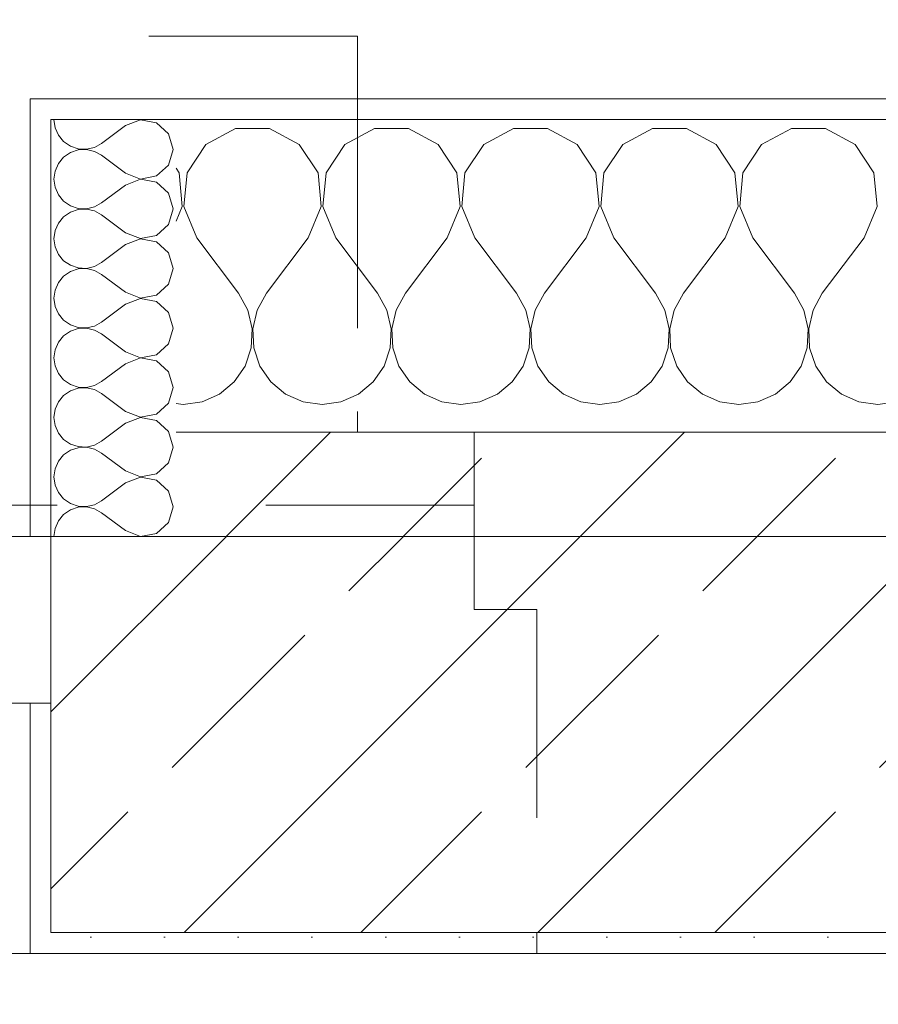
# Model space of a CAD drawing. Header units: metres. Extents: x -3.6 to 84.5, y -11 to 16.8.
# Tile 236 of 256: x 14.055 to 14.467, y 13.421 to 13.893. Entities that reach past the tile are written whole.
import ezdxf

# ---------------------------------------------------------------- set-up
doc = ezdxf.new("R2010")
doc.units = ezdxf.units.M
doc.header["$MEASUREMENT"] = 0
for name, pattern in [('Punktlinie eng', [0.0375, 0.0125, -0.025]), ('Untersicht', [0.1, 0.075, -0.025]), ('Wipeout_Contour', [1, 0, -1])]:
    doc.linetypes.add(name, pattern=pattern)
for name, color, linetype in [('152 - Bemaßung_ Beschriftung.Ausbau', 7, 'Continuous'), ('604 - Struktur.Wand Aussen', 7, 'Continuous'), ('610 - Struktur.Treppe_ Rampe', 7, 'Continuous'), ('613 - Struktur.Fassade', 7, 'Continuous')]:
    doc.layers.add(name, color=color, linetype=linetype)
doc.styles.add('ERSTELLTER_STIL_2', font='txt')
doc.dimstyles.new('ERSTELLTER_STIL__1', dxfattribs={"dimtxt": 0.1, "dimasz": 0.0532, "dimexe": 0.18, "dimexo": 0.0625, "dimgap": 0, "dimtad": 1, "dimzin": 0, "dimdsep": 46, "dimtxsty": 'ERSTELLTER_STIL_2', "dimblk": 'ARROWHEAD_2', "dimblk1": 'ARROWHEAD_2', "dimblk2": 'ARROWHEAD_2', "dimcen": 0.09, "dimse1": 1, "dimse2": 1, "dimclrd": 7, "dimclre": 7, "dimclrt": 7, "dimazin": 0, "dimtfac": 1, "dimtdec": 4, "dimtmove": 0, "dimatfit": 3, "dimfxl": 1, "dimtolj": 1, "dimtzin": 0, "dimarcsym": 0})
doc.dimstyles.new('ERSTELLTER_STIL__3', dxfattribs={"dimtxt": 0.1, "dimasz": 0.0532, "dimexe": 0.18, "dimexo": 0.0625, "dimgap": 0, "dimtad": 1, "dimtih": 1, "dimtoh": 1, "dimzin": 0, "dimdsep": 46, "dimtxsty": 'ERSTELLTER_STIL_2', "dimblk": 'ARROWHEAD_2', "dimblk1": 'ARROWHEAD_2', "dimblk2": 'ARROWHEAD_2', "dimcen": 0.09, "dimse1": 1, "dimse2": 1, "dimclrd": 7, "dimclre": 7, "dimclrt": 7, "dimazin": 0, "dimtfac": 1, "dimtdec": 4, "dimtmove": 0, "dimatfit": 3, "dimfxl": 1, "dimtolj": 1, "dimtzin": 0, "dimarcsym": 0})
doc.dimstyles.new('ERSTELLTER_STIL__5', dxfattribs={"dimtxt": 0.18, "dimasz": 0.00912, "dimexe": 0.18, "dimexo": 0.0625, "dimgap": 0, "dimtad": 0, "dimtih": 1, "dimtoh": 1, "dimdec": 4, "dimzin": 0, "dimdsep": 46, "dimcen": 0.09, "dimadec": 0, "dimazin": 0, "dimtfac": 1, "dimtdec": 4, "dimtmove": 0, "dimatfit": 3, "dimldrblk": 'ARROWHEAD_11', "dimfxl": 1, "dimtolj": 1, "dimtzin": 0, "dimarcsym": 0})
pattern_1 = [(0, (0, 0), (0, 0.08660254), [0, -0.05]), (0, (0.025, 0.0433), (0, 0.08660254), [0, -0.05])]
pattern_2 = [(45, (0, 0), (-0.01767767, 0.01767767), [0, -0.025])]

# ---------------------------------------------------------------- blocks, each defined once
blk = doc.blocks.new('*X36')
at = {"layer": '604 - Struktur.Wand Aussen', "color": 7, "linetype": 'Continuous', "lineweight": 5}
for p, q in [((14.15855, 13.84066), (14.14424, 13.83299)), ((14.17479, 13.84066), (14.15855, 13.84066)), ((14.1891, 13.83299), (14.17479, 13.84066)), ((14.22521, 13.84066), (14.2109, 13.83299)), ((14.24145, 13.84066), (14.22521, 13.84066)), ((14.25576, 13.83299), (14.24145, 13.84066)), ((14.29188, 13.84066), (14.27757, 13.83299)), ((14.30812, 13.84066), (14.29188, 13.84066)), ((14.32243, 13.83299), (14.30812, 13.84066)), ((14.35855, 13.84066), (14.34424, 13.83299)), ((14.37479, 13.84066), (14.35855, 13.84066)), ((14.3891, 13.83299), (14.37479, 13.84066)), ((14.42521, 13.84066), (14.4109, 13.83299)), ((14.44145, 13.84066), (14.42521, 13.84066)), ((14.45576, 13.83299), (14.44145, 13.84066)), ((14.14424, 13.83299), (14.13525, 13.81947)), ((14.19808, 13.81947), (14.1891, 13.83299)), ((14.2109, 13.83299), (14.20192, 13.81947)), ((14.26475, 13.81947), (14.25576, 13.83299)), ((14.27757, 13.83299), (14.26858, 13.81947)), ((14.33142, 13.81947), (14.32243, 13.83299)), ((14.34424, 13.83299), (14.33525, 13.81947)), ((14.39808, 13.81947), (14.3891, 13.83299)), ((14.4109, 13.83299), (14.40192, 13.81947)), ((14.46475, 13.81947), (14.45576, 13.83299)), ((14.13142, 13.81947), (14.12998, 13.82163)), ((14.13295, 13.8033), (14.13142, 13.81947)), ((14.13525, 13.81947), (14.13371, 13.8033)), ((14.19962, 13.8033), (14.19808, 13.81947)), ((14.20192, 13.81947), (14.20038, 13.8033)), ((14.26629, 13.8033), (14.26475, 13.81947)), ((14.26858, 13.81947), (14.26705, 13.8033)), ((14.33295, 13.8033), (14.33142, 13.81947)), ((14.33525, 13.81947), (14.33371, 13.8033)), ((14.39962, 13.8033), (14.39808, 13.81947)), ((14.40192, 13.81947), (14.40038, 13.8033)), ((14.46629, 13.8033), (14.46475, 13.81947)), ((14.12998, 13.79623), (14.13295, 13.8033)), ((14.13371, 13.8033), (14.14, 13.78833)), ((14.19333, 13.78833), (14.19962, 13.8033)), ((14.20038, 13.8033), (14.20667, 13.78833)), ((14.26, 13.78833), (14.26629, 13.8033)), ((14.26705, 13.8033), (14.27333, 13.78833)), ((14.32667, 13.78833), (14.33295, 13.8033)), ((14.33371, 13.8033), (14.34, 13.78833)), ((14.39333, 13.78833), (14.39962, 13.8033)), ((14.40038, 13.8033), (14.40667, 13.78833)), ((14.46, 13.78833), (14.46629, 13.8033)), ((14.14, 13.78833), (14.16, 13.76167)), ((14.19333, 13.78833), (14.17333, 13.76167)), ((14.20667, 13.78833), (14.22667, 13.76167)), ((14.26, 13.78833), (14.24, 13.76167)), ((14.27333, 13.78833), (14.29333, 13.76167)), ((14.32667, 13.78833), (14.30667, 13.76167)), ((14.34, 13.78833), (14.36, 13.76167)), ((14.39333, 13.78833), (14.37333, 13.76167)), ((14.40667, 13.78833), (14.42667, 13.76167)), ((14.46, 13.78833), (14.44, 13.76167)), ((14.16445, 13.75362), (14.16, 13.76167)), ((14.17333, 13.76167), (14.16888, 13.75362)), ((14.23112, 13.75362), (14.22667, 13.76167)), ((14.24, 13.76167), (14.23555, 13.75362)), ((14.29778, 13.75362), (14.29333, 13.76167)), ((14.30667, 13.76167), (14.30222, 13.75362)), ((14.36445, 13.75362), (14.36, 13.76167)), ((14.37333, 13.76167), (14.36888, 13.75362)), ((14.43112, 13.75362), (14.42667, 13.76167)), ((14.44, 13.76167), (14.43555, 13.75362)), ((14.16653, 13.74466), (14.16445, 13.75362)), ((14.16888, 13.75362), (14.1668, 13.74466)), ((14.2332, 13.74466), (14.23112, 13.75362)), ((14.23555, 13.75362), (14.23347, 13.74466)), ((14.29987, 13.74466), (14.29778, 13.75362)), ((14.30222, 13.75362), (14.30013, 13.74466)), ((14.36653, 13.74466), (14.36445, 13.75362)), ((14.36888, 13.75362), (14.3668, 13.74466)), ((14.4332, 13.74466), (14.43112, 13.75362)), ((14.43555, 13.75362), (14.43347, 13.74466)), ((14.16609, 13.73547), (14.16653, 13.74466)), ((14.1668, 13.74466), (14.16725, 13.73547)), ((14.23275, 13.73547), (14.2332, 13.74466)), ((14.23347, 13.74466), (14.23391, 13.73547)), ((14.29942, 13.73547), (14.29987, 13.74466)), ((14.30013, 13.74466), (14.30058, 13.73547)), ((14.36609, 13.73547), (14.36653, 13.74466)), ((14.3668, 13.74466), (14.36725, 13.73547)), ((14.43275, 13.73547), (14.4332, 13.74466)), ((14.43347, 13.74466), (14.43391, 13.73547)), ((14.16315, 13.72676), (14.16609, 13.73547)), ((14.16725, 13.73547), (14.17019, 13.72676)), ((14.22981, 13.72676), (14.23275, 13.73547)), ((14.23391, 13.73547), (14.23685, 13.72676)), ((14.29648, 13.72676), (14.29942, 13.73547)), ((14.30058, 13.73547), (14.30352, 13.72676)), ((14.36315, 13.72676), (14.36609, 13.73547)), ((14.36725, 13.73547), (14.37019, 13.72676)), ((14.42981, 13.72676), (14.43275, 13.73547)), ((14.43391, 13.73547), (14.43685, 13.72676)), ((14.15794, 13.71918), (14.16315, 13.72676)), ((14.17019, 13.72676), (14.17539, 13.71918)), ((14.22461, 13.71918), (14.22981, 13.72676)), ((14.23685, 13.72676), (14.24206, 13.71918)), ((14.29127, 13.71918), (14.29648, 13.72676)), ((14.30352, 13.72676), (14.30873, 13.71918)), ((14.35794, 13.71918), (14.36315, 13.72676)), ((14.37019, 13.72676), (14.37539, 13.71918)), ((14.42461, 13.71918), (14.42981, 13.72676)), ((14.43685, 13.72676), (14.44206, 13.71918)), ((14.15086, 13.71331), (14.15794, 13.71918)), ((14.17539, 13.71918), (14.18248, 13.71331)), ((14.21752, 13.71331), (14.22461, 13.71918)), ((14.24206, 13.71918), (14.24914, 13.71331)), ((14.28419, 13.71331), (14.29127, 13.71918)), ((14.30873, 13.71918), (14.31581, 13.71331)), ((14.35086, 13.71331), (14.35794, 13.71918)), ((14.37539, 13.71918), (14.38248, 13.71331)), ((14.41752, 13.71331), (14.42461, 13.71918)), ((14.44206, 13.71918), (14.44914, 13.71331)), ((14.14244, 13.7096), (14.15086, 13.71331)), ((14.18248, 13.71331), (14.19089, 13.7096)), ((14.20911, 13.7096), (14.21752, 13.71331)), ((14.24914, 13.71331), (14.25756, 13.7096)), ((14.27578, 13.7096), (14.28419, 13.71331)), ((14.31581, 13.71331), (14.32422, 13.7096)), ((14.34244, 13.7096), (14.35086, 13.71331)), ((14.38248, 13.71331), (14.39089, 13.7096)), ((14.40911, 13.7096), (14.41752, 13.71331)), ((14.44914, 13.71331), (14.45756, 13.7096)), ((14.12998, 13.7088), (14.13333, 13.70833)), ((14.13333, 13.70833), (14.14244, 13.7096)), ((14.19089, 13.7096), (14.2, 13.70833)), ((14.2, 13.70833), (14.20911, 13.7096)), ((14.25756, 13.7096), (14.26667, 13.70833)), ((14.26667, 13.70833), (14.27578, 13.7096)), ((14.32422, 13.7096), (14.33333, 13.70833)), ((14.33333, 13.70833), (14.34244, 13.7096)), ((14.39089, 13.7096), (14.4, 13.70833)), ((14.4, 13.70833), (14.40911, 13.7096)), ((14.45756, 13.7096), (14.46667, 13.70833)), ((14.46667, 13.70833), (14.47578, 13.7096))]:
    blk.add_line(p, q, dxfattribs=at)
blk = doc.blocks.new('*X82')
at = {"layer": '604 - Struktur.Wand Aussen', "color": 7, "linetype": 'Continuous', "lineweight": 5}
for p, q in [((14.07141, 13.845), (14.07195, 13.8411)), ((14.11299, 13.84494), (14.1057, 13.84214)), ((14.12066, 13.84349), (14.11299, 13.84494)), ((14.07195, 13.8411), (14.07354, 13.83749)), ((14.1057, 13.84214), (14.09427, 13.83357)), ((14.12642, 13.83822), (14.12066, 13.84349)), ((14.07354, 13.83749), (14.07606, 13.83445)), ((14.12855, 13.83071), (14.12642, 13.83822)), ((14.07606, 13.83445), (14.07931, 13.83222)), ((14.07931, 13.83222), (14.08304, 13.83096)), ((14.08304, 13.83047), (14.07931, 13.82921)), ((14.08304, 13.83096), (14.08698, 13.83077)), ((14.08698, 13.83066), (14.08304, 13.83047)), ((14.08698, 13.83077), (14.09082, 13.83166)), ((14.09082, 13.82976), (14.08698, 13.83066)), ((14.09082, 13.83166), (14.09427, 13.83357)), ((14.12642, 13.8232), (14.12855, 13.83071)), ((14.07606, 13.82697), (14.07354, 13.82394)), ((14.07931, 13.82921), (14.07606, 13.82697)), ((14.09427, 13.82786), (14.09082, 13.82976)), ((14.1057, 13.81929), (14.09427, 13.82786)), ((14.07354, 13.82394), (14.07195, 13.82033)), ((14.12066, 13.81794), (14.12642, 13.8232)), ((14.07195, 13.82033), (14.07141, 13.81643)), ((14.07141, 13.81643), (14.07195, 13.81252)), ((14.1057, 13.81929), (14.11299, 13.81649)), ((14.11299, 13.81637), (14.1057, 13.81357)), ((14.11299, 13.81649), (14.12066, 13.81794)), ((14.12066, 13.81492), (14.11299, 13.81637)), ((14.07195, 13.81252), (14.07354, 13.80892)), ((14.1057, 13.81357), (14.09427, 13.805)), ((14.12642, 13.80965), (14.12066, 13.81492)), ((14.07354, 13.80892), (14.07606, 13.80588)), ((14.12855, 13.80214), (14.12642, 13.80965)), ((14.07606, 13.80588), (14.07931, 13.80365)), ((14.07931, 13.80365), (14.08304, 13.80239)), ((14.08304, 13.80189), (14.07931, 13.80063)), ((14.08304, 13.80239), (14.08698, 13.8022)), ((14.08698, 13.80209), (14.08304, 13.80189)), ((14.08698, 13.8022), (14.09082, 13.80309)), ((14.09082, 13.80119), (14.08698, 13.80209)), ((14.09082, 13.80309), (14.09427, 13.805)), ((14.12642, 13.79463), (14.12855, 13.80214)), ((14.07606, 13.7984), (14.07354, 13.79537)), ((14.07931, 13.80063), (14.07606, 13.7984)), ((14.09427, 13.79929), (14.09082, 13.80119)), ((14.1057, 13.79071), (14.09427, 13.79929)), ((14.07354, 13.79537), (14.07195, 13.79176)), ((14.12066, 13.78937), (14.12642, 13.79463)), ((14.07195, 13.79176), (14.07141, 13.78786)), ((14.07141, 13.78786), (14.07195, 13.78395)), ((14.1057, 13.79071), (14.11299, 13.78791)), ((14.11299, 13.7878), (14.1057, 13.785)), ((14.11299, 13.78791), (14.12066, 13.78937)), ((14.12066, 13.78635), (14.11299, 13.7878)), ((14.07195, 13.78395), (14.07354, 13.78035)), ((14.1057, 13.785), (14.09427, 13.77643)), ((14.12642, 13.78108), (14.12066, 13.78635)), ((14.07354, 13.78035), (14.07606, 13.77731)), ((14.12855, 13.77357), (14.12642, 13.78108)), ((14.07606, 13.77731), (14.07931, 13.77508)), ((14.07931, 13.77508), (14.08304, 13.77382)), ((14.08304, 13.77332), (14.07931, 13.77206)), ((14.08304, 13.77382), (14.08698, 13.77363)), ((14.08698, 13.77351), (14.08304, 13.77332)), ((14.08698, 13.77363), (14.09082, 13.77452)), ((14.09082, 13.77262), (14.08698, 13.77351)), ((14.09082, 13.77452), (14.09427, 13.77643)), ((14.12642, 13.76606), (14.12855, 13.77357)), ((14.07606, 13.76983), (14.07354, 13.7668)), ((14.07931, 13.77206), (14.07606, 13.76983)), ((14.09427, 13.77071), (14.09082, 13.77262)), ((14.1057, 13.76214), (14.09427, 13.77071)), ((14.07354, 13.7668), (14.07195, 13.76319)), ((14.12066, 13.76079), (14.12642, 13.76606)), ((14.07195, 13.76319), (14.07141, 13.75929)), ((14.07141, 13.75929), (14.07195, 13.75538)), ((14.1057, 13.76214), (14.11299, 13.75934)), ((14.11299, 13.75923), (14.1057, 13.75643)), ((14.11299, 13.75934), (14.12066, 13.76079)), ((14.12066, 13.75778), (14.11299, 13.75923)), ((14.07195, 13.75538), (14.07354, 13.75178)), ((14.1057, 13.75643), (14.09427, 13.74786)), ((14.12642, 13.75251), (14.12066, 13.75778)), ((14.07354, 13.75178), (14.07606, 13.74874)), ((14.12855, 13.745), (14.12642, 13.75251)), ((14.07606, 13.74874), (14.07931, 13.74651)), ((14.07931, 13.74651), (14.08304, 13.74525)), ((14.08304, 13.74525), (14.08698, 13.74506)), ((14.08698, 13.74494), (14.08304, 13.74475)), ((14.08698, 13.74506), (14.09082, 13.74595)), ((14.09082, 13.74405), (14.08698, 13.74494)), ((14.09082, 13.74595), (14.09427, 13.74786)), ((14.12642, 13.73749), (14.12855, 13.745)), ((14.07606, 13.74126), (14.07354, 13.73822)), ((14.07931, 13.74349), (14.07606, 13.74126)), ((14.08304, 13.74475), (14.07931, 13.74349)), ((14.09427, 13.74214), (14.09082, 13.74405)), ((14.1057, 13.73357), (14.09427, 13.74214)), ((14.07354, 13.73822), (14.07195, 13.73462)), ((14.12066, 13.73222), (14.12642, 13.73749)), ((14.07195, 13.73462), (14.07141, 13.73071)), ((14.07141, 13.73071), (14.07195, 13.72681)), ((14.1057, 13.73357), (14.11299, 13.73077)), ((14.11299, 13.73066), (14.1057, 13.72786)), ((14.11299, 13.73077), (14.12066, 13.73222)), ((14.12066, 13.72921), (14.11299, 13.73066)), ((14.07195, 13.72681), (14.07354, 13.7232)), ((14.1057, 13.72786), (14.09427, 13.71929)), ((14.12642, 13.72394), (14.12066, 13.72921)), ((14.07354, 13.7232), (14.07606, 13.72017)), ((14.12855, 13.71643), (14.12642, 13.72394)), ((14.07606, 13.72017), (14.07931, 13.71794)), ((14.07931, 13.71794), (14.08304, 13.71668)), ((14.08304, 13.71668), (14.08698, 13.71649)), ((14.08698, 13.71649), (14.09082, 13.71738)), ((14.09082, 13.71738), (14.09427, 13.71929)), ((14.07606, 13.71269), (14.07354, 13.70965)), ((14.07931, 13.71492), (14.07606, 13.71269)), ((14.08304, 13.71618), (14.07931, 13.71492)), ((14.08698, 13.71637), (14.08304, 13.71618)), ((14.09082, 13.71548), (14.08698, 13.71637)), ((14.09427, 13.71357), (14.09082, 13.71548)), ((14.1057, 13.705), (14.09427, 13.71357)), ((14.12642, 13.70892), (14.12855, 13.71643)), ((14.07354, 13.70965), (14.07195, 13.70605)), ((14.12066, 13.70365), (14.12642, 13.70892)), ((14.07195, 13.70605), (14.07141, 13.70214)), ((14.1057, 13.705), (14.11299, 13.7022)), ((14.11299, 13.7022), (14.12066, 13.70365)), ((14.07141, 13.70214), (14.07195, 13.69824)), ((14.07195, 13.69824), (14.07354, 13.69463)), ((14.1057, 13.69929), (14.09427, 13.69071)), ((14.11299, 13.70209), (14.1057, 13.69929)), ((14.12066, 13.70063), (14.11299, 13.70209)), ((14.12642, 13.69537), (14.12066, 13.70063)), ((14.07354, 13.69463), (14.07606, 13.6916)), ((14.12855, 13.68786), (14.12642, 13.69537)), ((14.07606, 13.6916), (14.07931, 13.68937)), ((14.07931, 13.68937), (14.08304, 13.68811)), ((14.08698, 13.68791), (14.09082, 13.68881)), ((14.09082, 13.68881), (14.09427, 13.69071)), ((14.07606, 13.68412), (14.07354, 13.68108)), ((14.07931, 13.68635), (14.07606, 13.68412)), ((14.08304, 13.68761), (14.07931, 13.68635)), ((14.08304, 13.68811), (14.08698, 13.68791)), ((14.08698, 13.6878), (14.08304, 13.68761)), ((14.09082, 13.68691), (14.08698, 13.6878)), ((14.09427, 13.685), (14.09082, 13.68691)), ((14.1057, 13.67643), (14.09427, 13.685)), ((14.12642, 13.68035), (14.12855, 13.68786)), ((14.07354, 13.68108), (14.07195, 13.67748)), ((14.12066, 13.67508), (14.12642, 13.68035)), ((14.07195, 13.67748), (14.07141, 13.67357)), ((14.1057, 13.67643), (14.11299, 13.67363)), ((14.11299, 13.67363), (14.12066, 13.67508)), ((14.07141, 13.67357), (14.07195, 13.66967)), ((14.07195, 13.66967), (14.07354, 13.66606)), ((14.1057, 13.67071), (14.09427, 13.66214)), ((14.11299, 13.67351), (14.1057, 13.67071)), ((14.12066, 13.67206), (14.11299, 13.67351)), ((14.12642, 13.6668), (14.12066, 13.67206)), ((14.07354, 13.66606), (14.07606, 13.66303)), ((14.12855, 13.65929), (14.12642, 13.6668)), ((14.07606, 13.66303), (14.07931, 13.66079)), ((14.07931, 13.66079), (14.08304, 13.65953)), ((14.08698, 13.65934), (14.09082, 13.66024)), ((14.09082, 13.66024), (14.09427, 13.66214)), ((14.07606, 13.65555), (14.07354, 13.65251)), ((14.07931, 13.65778), (14.07606, 13.65555)), ((14.08304, 13.65904), (14.07931, 13.65778)), ((14.08304, 13.65953), (14.08698, 13.65934)), ((14.08698, 13.65923), (14.08304, 13.65904)), ((14.09082, 13.65834), (14.08698, 13.65923)), ((14.09427, 13.65643), (14.09082, 13.65834)), ((14.1057, 13.64786), (14.09427, 13.65643)), ((14.12642, 13.65178), (14.12855, 13.65929)), ((14.07354, 13.65251), (14.07195, 13.6489)), ((14.12066, 13.64651), (14.12642, 13.65178)), ((14.07195, 13.6489), (14.07141, 13.645)), ((14.1057, 13.64786), (14.11299, 13.64506)), ((14.11299, 13.64506), (14.12066, 13.64651))]:
    blk.add_line(p, q, dxfattribs=at)
blk = doc.blocks.new('ARROWHEAD_11')
at = {"color": 0, "linetype": 'Continuous', "lineweight": 0}
blk.add_line((0, 0), (-1, 0), dxfattribs=at)
at = {"color": 0, "linetype": 'Continuous', "lineweight": 0, "const_width": 0.25, "flags": 128}
blk.add_lwpolyline([(-0.125, 0, 1), (0.125, 0, 1)], format="xyb", close=True, dxfattribs=at)
blk = doc.blocks.new('*D330')
at = {"layer": '152 - Bemaßung_ Beschriftung.Ausbau', "color": 7, "linetype": 'Continuous', "lineweight": 5}
for p, q in [((12.07998, 14.8025), (12.07998, 14.9075)), ((14.06998, 14.8025), (14.06998, 14.9075)), ((12.10019, 14.89), (12.05978, 14.82)), ((14.09019, 14.89), (14.04978, 14.82)), ((10.72, 14.855), (12.07998, 14.855)), ((12.07998, 14.855), (14.06998, 14.855)), ((14.06998, 14.855), (15.54, 14.855))]:
    blk.add_line(p, q, dxfattribs=at)
at = {"layer": '152 - Bemaßung_ Beschriftung.Ausbau', "color": 7, "lineweight": 5, "char_height": 0.1, "attachment_point": 7, "style": 'ERSTELLTER_STIL_2'}
for s, insert in [('\\A1;{\\pql;\\fArial|b0|i0|c0|p38;1,99}', (12.94195, 14.875)), ('\\A1;{\\pql;\\fArial|b0|i0|c0|p38;2,60}', (12.94195, 14.735))]:
    blk.add_mtext(s, dxfattribs=dict(at, insert=insert))
blk = doc.blocks.new('ARROWHEAD_2')
at = {"color": 0, "linetype": 'Continuous', "lineweight": 0}
for p, q in [((-0.3781, -0.655), (0.3781, 0.655)), ((0, 0), (-1, 0))]:
    blk.add_line(p, q, dxfattribs=at)
blk = doc.blocks.new('*D331')
at = {"layer": '152 - Bemaßung_ Beschriftung.Ausbau', "color": 7, "linetype": 'Continuous', "lineweight": 5}
for p, q in [((15.54, 14.8025), (15.54, 14.9075)), ((14.09019, 14.89), (14.04978, 14.82)), ((15.56021, 14.89), (15.51979, 14.82)), ((14.06998, 14.855), (15.54, 14.855)), ((15.54, 14.855), (17.94, 14.855))]:
    blk.add_line(p, q, dxfattribs=at)
at = {"layer": '152 - Bemaßung_ Beschriftung.Ausbau', "color": 7, "lineweight": 5, "insert": (14.67196, 14.875), "char_height": 0.1, "attachment_point": 7, "style": 'ERSTELLTER_STIL_2'}
blk.add_mtext('\\A1;{\\pql;\\fArial|b0|i0|c0|p38;1,47}', dxfattribs=at)
blk = doc.blocks.new('*D367')
at = {"layer": '152 - Bemaßung_ Beschriftung.Ausbau', "color": 7, "linetype": 'Continuous', "lineweight": 5}
for p, q in [((11.41, 15.3025), (11.41, 15.4075)), ((11.29021, 15.39), (11.24979, 15.32)), ((11.43021, 15.39), (11.38979, 15.32)), ((11.27, 15.355), (11.41, 15.355)), ((11.41, 15.355), (14.84, 15.355))]:
    blk.add_line(p, q, dxfattribs=at)
blk = doc.blocks.new('*D368')
at = {"layer": '152 - Bemaßung_ Beschriftung.Ausbau', "color": 7, "linetype": 'Continuous', "lineweight": 5}
for p, q in [((11.43021, 15.39), (11.38979, 15.32)), ((14.86021, 15.39), (14.81979, 15.32)), ((11.41, 15.355), (14.84, 15.355))]:
    blk.add_line(p, q, dxfattribs=at)
at = {"layer": '152 - Bemaßung_ Beschriftung.Ausbau', "color": 7, "lineweight": 5, "insert": (12.99197, 15.375), "char_height": 0.1, "attachment_point": 7, "style": 'ERSTELLTER_STIL_2'}
blk.add_mtext('\\A1;{\\pql;\\fArial|b0|i0|c0|p38;3,43}', dxfattribs=at)
blk = doc.blocks.new('*D369')
at = {"layer": '152 - Bemaßung_ Beschriftung.Ausbau', "color": 7, "linetype": 'Continuous', "lineweight": 5}
for p, q in [((14.84, 15.3025), (14.84, 15.4075)), ((15.04, 15.3025), (15.04, 15.4075)), ((14.86021, 15.39), (14.81979, 15.32)), ((15.06021, 15.39), (15.01979, 15.32)), ((11.41, 15.355), (14.84, 15.355)), ((14.84, 15.355), (15.04, 15.355)), ((15.04, 15.355), (18.48, 15.355))]:
    blk.add_line(p, q, dxfattribs=at)
at = {"layer": '152 - Bemaßung_ Beschriftung.Ausbau', "color": 7, "lineweight": 5, "insert": (14.86411, 15.375), "char_height": 0.1, "attachment_point": 7, "style": 'ERSTELLTER_STIL_2'}
blk.add_mtext('\\A1;{\\pql;\\fArial|b0|i0|c0|p38;20}', dxfattribs=at)
blk = doc.blocks.new('*D405')
at = {"layer": '152 - Bemaßung_ Beschriftung.Ausbau', "color": 7, "linetype": 'Continuous', "lineweight": 5}
for p, q in [((11.47999, 15.8025), (11.47999, 15.9075)), ((14.77999, 15.8025), (14.77999, 15.9075)), ((11.5002, 15.89), (11.45978, 15.82)), ((14.8002, 15.89), (14.75978, 15.82)), ((11.17999, 15.855), (11.47999, 15.855)), ((11.47999, 15.855), (14.77999, 15.855)), ((14.77999, 15.855), (15.07999, 15.855))]:
    blk.add_line(p, q, dxfattribs=at)
at = {"layer": '152 - Bemaßung_ Beschriftung.Ausbau', "color": 7, "lineweight": 5, "insert": (12.99696, 15.875), "char_height": 0.1, "attachment_point": 7, "style": 'ERSTELLTER_STIL_2'}
blk.add_mtext('\\A1;{\\pql;\\fArial|b0|i0|c0|p38;3,30}', dxfattribs=at)
blk = doc.blocks.new('*D463')
at = {"layer": '152 - Bemaßung_ Beschriftung.Ausbau', "color": 7, "linetype": 'Continuous', "lineweight": 5}
for p, q in [((-1.175, 13.695), (-1.175, 13.845)), ((-1.21, 13.71521), (-1.14, 13.67479))]:
    blk.add_line(p, q, dxfattribs=at)
blk = doc.blocks.new('*D464')
at = {"layer": '152 - Bemaßung_ Beschriftung.Ausbau', "color": 7, "linetype": 'Continuous', "lineweight": 5}
for p, q in [((-1.175, 13.845), (-1.175, 13.87923)), ((-1.14, 13.82479), (-1.21, 13.86521)), ((-1.1225, 13.845), (-1.2275, 13.845)), ((-1.175, 13.695), (-1.175, 13.845)), ((-1.21, 13.71521), (-1.14, 13.67479))]:
    blk.add_line(p, q, dxfattribs=at)
blk = doc.blocks.new('*D476')
at = {"layer": '152 - Bemaßung_ Beschriftung.Ausbau', "color": 7, "linetype": 'Continuous', "lineweight": 5}
for p, q in [((-2.175, 13.455), (-2.175, 13.695)), ((-2.21, 13.47521), (-2.14, 13.43479)), ((-2.14, 13.42978), (-2.21, 13.47019)), ((-2.1225, 13.455), (-2.2275, 13.455)), ((-2.175, 13.44998), (-2.175, 13.455))]:
    blk.add_line(p, q, dxfattribs=at)
blk = doc.blocks.new('*D477')
at = {"layer": '152 - Bemaßung_ Beschriftung.Ausbau', "color": 7, "linetype": 'Continuous', "lineweight": 5}
for p, q in [((-2.175, 13.695), (-2.175, 13.845)), ((-2.21, 13.71521), (-2.14, 13.67479)), ((-2.1225, 13.695), (-2.2275, 13.695)), ((-2.175, 13.455), (-2.175, 13.695)), ((-2.21, 13.47521), (-2.14, 13.43479)), ((-2.14, 13.42978), (-2.21, 13.47019))]:
    blk.add_line(p, q, dxfattribs=at)
at = {"layer": '152 - Bemaßung_ Beschriftung.Ausbau', "color": 7, "lineweight": 5, "insert": (-2.195, 13.49911), "char_height": 0.1, "attachment_point": 7, "rotation": 90, "style": 'ERSTELLTER_STIL_2'}
blk.add_mtext('\\A1;{\\pql;\\fArial|b0|i0|c0|p38;24}', dxfattribs=at)
blk = doc.blocks.new('*D478')
at = {"layer": '152 - Bemaßung_ Beschriftung.Ausbau', "color": 7, "linetype": 'Continuous', "lineweight": 5}
for p, q in [((-2.175, 13.695), (-2.175, 13.845)), ((-2.21, 13.71521), (-2.14, 13.67479))]:
    blk.add_line(p, q, dxfattribs=at)
blk = doc.blocks.new('*D479')
at = {"layer": '152 - Bemaßung_ Beschriftung.Ausbau', "color": 7, "linetype": 'Continuous', "lineweight": 5}
for p, q in [((-2.175, 13.845), (-2.175, 13.87923)), ((-2.14, 13.82479), (-2.21, 13.86521)), ((-2.1225, 13.845), (-2.2275, 13.845)), ((-2.175, 13.695), (-2.175, 13.845)), ((-2.21, 13.71521), (-2.14, 13.67479))]:
    blk.add_line(p, q, dxfattribs=at)
at = {"layer": '152 - Bemaßung_ Beschriftung.Ausbau', "color": 7, "lineweight": 5, "insert": (-2.195, 13.86523), "char_height": 0.1, "attachment_point": 7, "rotation": 90, "style": 'ERSTELLTER_STIL_2'}
blk.add_mtext('\\A1;{\\pql;\\fArial|b0|i0|c0|p38;15}', dxfattribs=at)
blk = doc.blocks.new('*D648')
at = {"layer": '152 - Bemaßung_ Beschriftung.Ausbau', "color": 7, "linetype": 'Continuous', "lineweight": 5}
for p, q in [((-1.675, 13.455), (-1.675, 13.695)), ((-1.71, 13.47521), (-1.64, 13.43479)), ((-1.6225, 13.455), (-1.7275, 13.455)), ((-1.675, 0.245), (-1.675, 13.455)), ((-1.71, 0.26521), (-1.64, 0.22479)), ((-1.6225, 0.245), (-1.7275, 0.245)), ((-1.675, 0.005), (-1.675, 0.245))]:
    blk.add_line(p, q, dxfattribs=at)
at = {"layer": '152 - Bemaßung_ Beschriftung.Ausbau', "color": 7, "lineweight": 5, "insert": (-1.695, 6.67903), "char_height": 0.1, "attachment_point": 7, "rotation": 90, "style": 'ERSTELLTER_STIL_2'}
blk.add_mtext('\\A1;{\\pql;\\fArial|b0|i0|c0|p38;13,21}', dxfattribs=at)
blk = doc.blocks.new('*D649')
at = {"layer": '152 - Bemaßung_ Beschriftung.Ausbau', "color": 7, "linetype": 'Continuous', "lineweight": 5}
for p, q in [((-1.675, 13.695), (-1.675, 13.845)), ((-1.71, 13.71521), (-1.64, 13.67479)), ((-1.6225, 13.695), (-1.7275, 13.695)), ((-1.675, 13.455), (-1.675, 13.695)), ((-1.71, 13.47521), (-1.64, 13.43479))]:
    blk.add_line(p, q, dxfattribs=at)
at = {"layer": '152 - Bemaßung_ Beschriftung.Ausbau', "color": 7, "lineweight": 5, "insert": (-1.695, 13.49911), "char_height": 0.1, "attachment_point": 7, "rotation": 90, "style": 'ERSTELLTER_STIL_2'}
blk.add_mtext('\\A1;{\\pql;\\fArial|b0|i0|c0|p38;24}', dxfattribs=at)
blk = doc.blocks.new('*D650')
at = {"layer": '152 - Bemaßung_ Beschriftung.Ausbau', "color": 7, "linetype": 'Continuous', "lineweight": 5}
for p, q in [((-1.675, 13.695), (-1.675, 13.845)), ((-1.71, 13.71521), (-1.64, 13.67479))]:
    blk.add_line(p, q, dxfattribs=at)
blk = doc.blocks.new('*D651')
at = {"layer": '152 - Bemaßung_ Beschriftung.Ausbau', "color": 7, "linetype": 'Continuous', "lineweight": 5}
for p, q in [((-1.675, 13.845), (-1.675, 13.87923)), ((-1.64, 13.82479), (-1.71, 13.86521)), ((-1.6225, 13.845), (-1.7275, 13.845)), ((-1.675, 13.695), (-1.675, 13.845)), ((-1.71, 13.71521), (-1.64, 13.67479))]:
    blk.add_line(p, q, dxfattribs=at)
at = {"layer": '152 - Bemaßung_ Beschriftung.Ausbau', "color": 7, "lineweight": 5, "insert": (-1.695, 13.86523), "char_height": 0.1, "attachment_point": 7, "rotation": 90, "style": 'ERSTELLTER_STIL_2'}
blk.add_mtext('\\A1;{\\pql;\\fArial|b0|i0|c0|p38;15}', dxfattribs=at)

msp = doc.modelspace()

# ---------------------------------------------------------------- hatches: boundary and pattern name
at = {"layer": '604 - Struktur.Wand Aussen', "linetype": 'Continuous', "lineweight": 0, "true_color": 0x000000}
h = msp.add_hatch(dxfattribs=at)
h.set_pattern_fill('Verputz_0001', color=18, style=0, pattern_type=2)
h.set_pattern_definition(pattern_1)
h.paths.add_polyline_path([(15.63, 13.855), (14.06998, 13.855), (14.06998, 13.845), (15.63, 13.845)])

# ---------------------------------------------------------------- linework, layer by layer
at = {"layer": '604 - Struktur.Wand Aussen', "color": 7, "linetype": 'Punktlinie eng', "lineweight": 13}
for p, q in [((14.21699, 13.885), (12.03099, 13.885)), ((14.21699, 13.855), (14.21699, 13.885)), ((14.21699, 13.855), (12.03099, 13.855)), ((14.21699, 13.855), (14.21699, 13.845)), ((14.21699, 13.845), (14.21699, 13.705)), ((14.21699, 13.705), (14.21699, 13.695)), ((14.22699, 13.695), (14.21699, 13.695)), ((14.25699, 13.695), (14.22699, 13.695)), ((14.27299, 13.695), (14.25699, 13.695))]:
    msp.add_line(p, q, dxfattribs=at)
at = {"layer": '604 - Struktur.Wand Aussen', "color": 7, "linetype": 'Continuous', "lineweight": 5}
for p, q in [((14.05998, 13.855), (14.05998, 13.845)), ((14.06998, 13.855), (14.05998, 13.855)), ((14.05998, 13.855), (14.05998, 13.845)), ((14.05998, 13.845), (14.05998, 13.705)), ((14.05998, 13.845), (14.05998, 13.705)), ((14.12998, 13.845), (14.06998, 13.845)), ((15.6, 13.845), (14.12998, 13.845)), ((14.05998, 13.705), (14.05998, 13.695)), ((14.05998, 13.705), (14.05998, 13.695))]:
    msp.add_line(p, q, dxfattribs=at)
at = {"layer": '604 - Struktur.Wand Aussen', "color": 7, "linetype": 'Continuous', "lineweight": 13}
msp.add_line((15.6, 13.695), (14.12998, 13.695), dxfattribs=at)
at = {"layer": '604 - Struktur.Wand Aussen', "color": 7, "linetype": 'Continuous', "lineweight": 5, "flags": 128}
msp.add_lwpolyline([(15.63, 13.855), (14.06998, 13.855)], dxfattribs=at)
at = {"layer": '613 - Struktur.Fassade', "color": 7, "linetype": 'Untersicht', "lineweight": 13}
for q in [(13.67049, 13.66), (14.27299, 13.66)]:
    msp.add_line((14.27299, 13.66), q, dxfattribs=at)

# ---------------------------------------------------------------- block references
at = {"layer": '604 - Struktur.Wand Aussen', "color": 7, "lineweight": 18}
msp.add_blockref('*X36', (0, 0), dxfattribs=at)

# ---------------------------------------------------------------- dimensions: what is measured, and where the dimension line sits
at = {"layer": '152 - Bemaßung_ Beschriftung.Ausbau', "color": 7, "linetype": 'Continuous', "lineweight": 5}
for base, p1, p2, picture, middle in [((-2.175, 13.845), (31.13001, 13.695), (-0.165, 13.845), '*D479', (-2.245, 13.94147)), ((-1.675, 13.845), (31.13001, 13.695), (-0.165, 13.845), '*D651', (-1.745, 13.94147)), ((-2.175, 13.695), (-0.015, 13.695), (31.1300125, 13.695), '*D478', (-2.2450000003, 13.691853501)), ((-1.675, 13.695), (-0.015, 13.695), (31.1300125, 13.695), '*D650', (-1.7450000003, 13.691853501)), ((-1.175, 13.695), (-0.015, 13.695), (31.1300125, 13.695), '*D463', (-1.2450000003, 13.691853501))]:
    dim = msp.add_linear_dim(base=base, p1=p1, p2=p2, angle=90, dimstyle='ERSTELLTER_STIL__1', dxfattribs=at)
    dim.commit()
    dim.dimension.update_dxf_attribs({"geometry": picture, "text_midpoint": middle, "dimtype": 160, "text_rotation": 90})

# ---------------------------------------------------------------- leaders
at = {"layer": '152 - Bemaßung_ Beschriftung.Ausbau', "color": 7, "linetype": 'Continuous', "lineweight": 9, "annotation_type": 0, "has_hookline": 1, "hookline_direction": 0, "text_width": 1.59392}
msp.add_leader([(13.14894, 13.695), (13.45773, 14.43409), (13.62357, 14.43409)], dimstyle='ERSTELLTER_STIL__5', dxfattribs=at)

# ---------------------------------------------------------------- wipeouts: each hides what was drawn before it
at = {"color": 254, "linetype": 'Wipeout_Contour', "lineweight": 0, "ltscale": 125.920989}
msp.add_wipeout([(14.84, 13.64498), (11.41, 13.64498), (11.41, 12.02498), (13.03, 12.02498), (13.22, 12.02498), (13.22, 11.88498), (14.84, 11.88498)], dxfattribs=at).dxf.layer = '610 - Struktur.Treppe_ Rampe'

# ---------------------------------------------------------------- next in the draw order: hatches: boundary and pattern name
at = {"layer": '604 - Struktur.Wand Aussen', "linetype": 'Continuous', "lineweight": 0, "true_color": 0x000000}
h = msp.add_hatch(dxfattribs=at)
h.set_pattern_fill('Verputz_0001', color=18, style=0, pattern_type=2)
h.set_pattern_definition(pattern_1)
h.paths.add_polyline_path([(14.06998, 13.855), (14.05998, 13.855), (14.05998, 13.645), (14.06998, 13.645)])
h = msp.add_hatch(dxfattribs=at)
h.set_pattern_fill('Beton__Stahlbeton_0001', color=18, style=0, pattern_type=2)
h.set_pattern_definition([(45, (0, 0), (-0.0848528, 0.0848528), []), (45, (-0.04243, 0.04243), (-0.0848528, 0.0848528), [0.09, -0.03])])
h.paths.add_polyline_path([(14.06998, 13.455), (15.54, 13.455), (15.54, 13.505), (15.54, 13.575), (15.6, 13.575), (15.6, 13.695), (14.12998, 13.695), (14.12998, 13.645), (14.06998, 13.645), (14.06998, 13.565)])
h = msp.add_hatch(dxfattribs=at)
h.set_pattern_fill('Gips_0001', color=18, style=0, pattern_type=2)
h.set_pattern_definition(pattern_2)
h.paths.add_polyline_path([(14.06998, 13.445), (14.06998, 13.565), (14.05998, 13.565), (14.05998, 13.445)])
h = msp.add_hatch(dxfattribs=at)
h.set_pattern_fill('Gips_0001', color=18, style=0, pattern_type=2)
h.set_pattern_definition(pattern_2)
h.paths.add_polyline_path([(14.06998, 13.445), (14.76999, 13.445), (14.76999, 13.455), (14.06998, 13.455)])

# ---------------------------------------------------------------- next in the draw order: linework, layer by layer
at = {"layer": '604 - Struktur.Wand Aussen', "color": 7, "linetype": 'Continuous', "lineweight": 5}
for p, q in [((14.06998, 13.645), (14.06998, 13.845)), ((14.06998, 13.845), (14.06998, 13.645)), ((14.05998, 13.695), (14.05998, 13.645)), ((14.05998, 13.695), (14.05998, 13.645)), ((14.06998, 13.645), (14.05998, 13.645)), ((14.06998, 13.645), (14.05998, 13.645)), ((14.06998, 13.645), (14.05998, 13.645)), ((14.12998, 13.645), (14.06998, 13.645)), ((14.06998, 13.565), (14.05998, 13.565)), ((14.05998, 13.565), (14.05998, 13.455)), ((14.05998, 13.565), (14.05998, 13.455)), ((14.06998, 13.565), (14.05998, 13.565)), ((14.06998, 13.565), (14.05998, 13.565)), ((14.05998, 13.455), (14.05998, 13.445)), ((14.05998, 13.455), (14.05998, 13.445)), ((14.06998, 13.445), (14.05998, 13.445))]:
    msp.add_line(p, q, dxfattribs=at)
at = {"layer": '604 - Struktur.Wand Aussen', "color": 7, "linetype": 'Punktlinie eng', "lineweight": 13}
for p, q in [((14.27299, 13.695), (14.27299, 13.61)), ((14.30299, 13.61), (14.27299, 13.61)), ((14.30299, 13.61), (14.30299, 13.455)), ((14.30299, 13.455), (14.30299, 13.445)), ((14.30299, 13.445), (11.94499, 13.445)), ((14.30299, 13.445), (11.94499, 13.445))]:
    msp.add_line(p, q, dxfattribs=at)
at = {"layer": '604 - Struktur.Wand Aussen', "color": 7, "linetype": 'Continuous', "lineweight": 13}
for p, q in [((14.04998, 13.645), (14.06998, 13.645)), ((14.06998, 13.645), (14.06998, 13.565)), ((14.06998, 13.645), (14.06998, 13.565)), ((14.06998, 13.645), (14.06998, 13.565)), ((14.06998, 13.645), (14.06998, 13.565)), ((14.06998, 13.565), (14.01998, 13.565)), ((14.06998, 13.455), (14.06998, 13.565)), ((14.06998, 13.455), (15.54, 13.455))]:
    msp.add_line(p, q, dxfattribs=at)
at = {"layer": '604 - Struktur.Wand Aussen', "color": 7, "linetype": 'Continuous', "lineweight": 5, "flags": 128}
msp.add_lwpolyline([(14.06998, 13.445), (14.76999, 13.445)], dxfattribs=at)
at = {"layer": '604 - Struktur.Wand Aussen', "color": 7, "linetype": 'Punktlinie eng', "lineweight": 13}
msp.add_point((14.30299, 13.445), dxfattribs=at)
at = {"layer": '610 - Struktur.Treppe_ Rampe', "color": 7, "linetype": 'Continuous', "lineweight": 13}
msp.add_line((14.84, 13.64498), (11.41, 13.64498), dxfattribs=at)
msp.add_line((14.84, 13.64498), (11.41, 13.64498), dxfattribs=at)

# ---------------------------------------------------------------- next in the draw order: block references
at = {"layer": '604 - Struktur.Wand Aussen', "color": 7, "lineweight": 18}
msp.add_blockref('*X82', (0, 0), dxfattribs=at)

# ---------------------------------------------------------------- next in the draw order: dimensions: what is measured, and where the dimension line sits
at = {"layer": '152 - Bemaßung_ Beschriftung.Ausbau', "color": 7, "linetype": 'Continuous', "lineweight": 5}
for base, p1, p2, picture, middle in [((14.77999, 15.855), (11.47999, 12.99998), (14.77999, 12.99998), '*D405', (13.12684, 15.925)), ((14.84, 15.355), (11.41, 10.73498), (14.84, 10.73498), '*D368', (13.12185, 15.425)), ((15.04, 15.355), (14.84, 10.73498), (15.04, 10.73498), '*D369', (14.94035, 15.425)), ((11.41, 15.355), (11.27, 10.73498), (11.41, 10.73498), '*D367', (11.17423, 15.425)), ((14.06998, 14.855), (12.07998, 13.645), (14.06998, 13.645), '*D330', (13.07184, 14.925)), ((15.54, 14.855), (14.06998, 13.645), (15.54, 13.575), '*D331', (14.80184, 14.925))]:
    dim = msp.add_linear_dim(base=base, p1=p1, p2=p2, dimstyle='ERSTELLTER_STIL__3', dxfattribs=at)
    dim.commit()
    dim.dimension.update_dxf_attribs({"geometry": picture, "text_midpoint": middle, "dimtype": 160})
for base, p1, p2, picture, middle in [((-1.175, 13.845), (31.13001, 13.695), (-0.165, 13.845), '*D464', (-1.245, 13.59923)), ((-2.175, 13.695), (31.13001, 13.455), (-0.015, 13.695), '*D477', (-2.245, 13.57535)), ((-1.675, 13.695), (31.13001, 13.455), (-0.015, 13.695), '*D649', (-1.745, 13.57535)), ((-2.175, 13.455), (0.37999, 13.44998), (31.13001, 13.455), '*D476', (-2.245, 13.47696)), ((-1.675, 13.455), (22.1775, 0.245), (31.13001, 13.455), '*D648', (-1.745, 6.84703))]:
    dim = msp.add_linear_dim(base=base, p1=p1, p2=p2, angle=90, dimstyle='ERSTELLTER_STIL__1', dxfattribs=at)
    dim.commit()
    dim.dimension.update_dxf_attribs({"geometry": picture, "text_midpoint": middle, "dimtype": 160, "text_rotation": 90})

doc.saveas('drawing.dxf')
